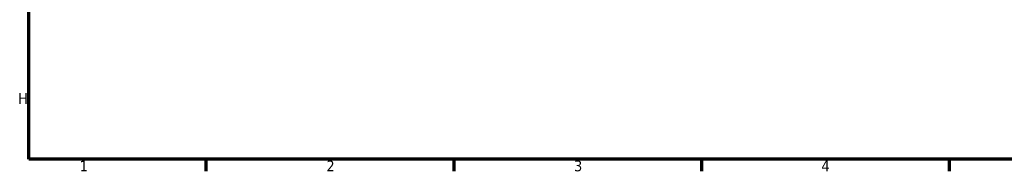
# Model space of a CAD drawing. Header units: millimetres. Extents: x 0 to 898, y -421 to 1001.
# Tile 1 of 6: x 17 to 296, y 17 to 59. Entities that reach past the tile are written whole.
import ezdxf

# ---------------------------------------------------------------- set-up
doc = ezdxf.new("R2010")
doc.units = ezdxf.units.MM
doc.layers.add('Border (ANSI)', color=7, linetype='Continuous', lineweight=70)
doc.styles.add('Note Text (ANSI)', font='tahoma.ttf')

# ---------------------------------------------------------------- blocks, each defined once
blk = doc.blocks.new('Borders Default Border')
at = {"layer": 'Border (ANSI)'}
for p, q in [((70.08, 20), (70.08, 16.55)), ((140.17, 20), (140.17, 16.55)), ((210.25, 20), (210.25, 16.55)), ((280.33, 20), (280.33, 16.55))]:
    blk.add_line(p, q, dxfattribs=at)
at = {"layer": 'Border (ANSI)', "flags": 128}
blk.add_lwpolyline([(20, 20), (20, 574), (821, 574), (821, 20), (20, 20)], dxfattribs=at)
at = {"layer": 'Border (ANSI)', "color": 230, "true_color": 0xff0080, "char_height": 3.05, "attachment_point": 7, "style": 'Note Text (ANSI)'}
for s, insert in [('H', (16.97, 35.6)), ('1', (34.35, 16.55)), ('2', (104.2, 16.55)), ('3', (174.26, 16.49)), ('4', (244.23, 16.55))]:
    blk.add_mtext(s, dxfattribs=dict(at, insert=insert))

msp = doc.modelspace()

# ---------------------------------------------------------------- block references
msp.add_blockref('Borders Default Border', (0, 0))

doc.saveas('drawing.dxf')
